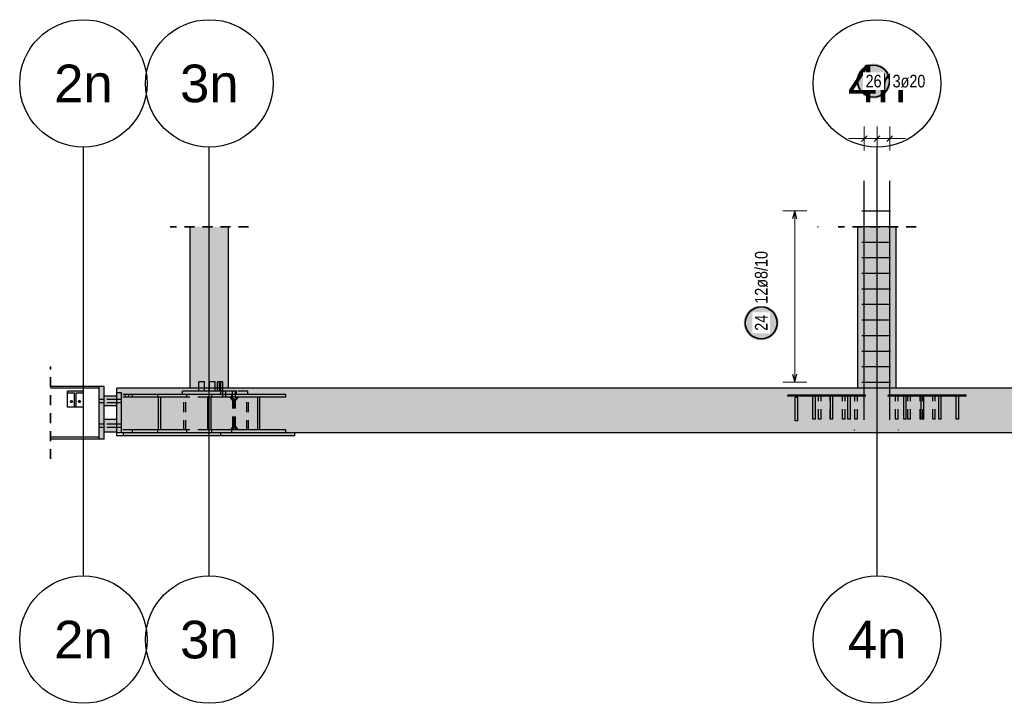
# Model space of a CAD drawing. Header units: millimetres. Extents: x -4 to 113, y -17 to 52.
# Tile 33 of 91: x 6 to 19, y 44 to 52. Entities that reach past the tile are written whole.
import ezdxf
from ezdxf.enums import TextEntityAlignment as Align

# ---------------------------------------------------------------- set-up
doc = ezdxf.new("R2010")
doc.units = ezdxf.units.MM
doc.linetypes.add('HIDDEN', pattern=[0.375, 0.25, -0.125])
doc.layers.add('Mattenbewehrung', color=7, linetype='Continuous', lineweight=20)
doc.layers.add('Schraffuren', color=7, linetype='Continuous', lineweight=20)
doc.styles.add('Arial', font='arial.ttf')
doc.styles.add('Arial Narrow', font='ARIALN.TTF')

msp = doc.modelspace()

# ---------------------------------------------------------------- hatches: boundary and pattern name
at = {"lineweight": 25, "true_color": 0xffffff}
for points in [[(17.117679, 51.398093), (17.117545, 51.405771), (17.117143, 51.41344), (17.116474, 51.42109), (17.115538, 51.428712), (17.114336, 51.436296), (17.112871, 51.443834), (17.111144, 51.451316), (17.109156, 51.458734), (17.106911, 51.466077), (17.104411, 51.473338), (17.101659, 51.480507), (17.098659, 51.487576), (17.095413, 51.494535), (17.091927, 51.501377), (17.088204, 51.508093), (17.084249, 51.514676), (17.080067, 51.521116), (17.075662, 51.527406), (17.071041, 51.533539), (17.066208, 51.539507), (17.061171, 51.545302), (17.055933, 51.550918), (17.050504, 51.556348), (17.044887, 51.561585), (17.039092, 51.566623), (17.033124, 51.571456), (17.026991, 51.576077), (17.020701, 51.580482), (17.014261, 51.584664), (17.007679, 51.588619), (17.000962, 51.592342), (16.99412, 51.595828), (16.987161, 51.599073), (16.980092, 51.602074), (16.972923, 51.604826), (16.965662, 51.607326), (16.958319, 51.609571), (16.950902, 51.611559), (16.943419, 51.613286), (16.935881, 51.614751), (16.928297, 51.615952), (16.920675, 51.616888), (16.913025, 51.617558), (16.905357, 51.617959), (16.897679, 51.618093), (16.890001, 51.617959), (16.882332, 51.617558), (16.874682, 51.616888), (16.867061, 51.615952), (16.859476, 51.614751), (16.851938, 51.613286), (16.844456, 51.611559), (16.837038, 51.609571), (16.829695, 51.607326), (16.822434, 51.604826), (16.815265, 51.602074), (16.808197, 51.599073), (16.801237, 51.595828), (16.794395, 51.592342), (16.787679, 51.588619), (16.781096, 51.584664), (16.774656, 51.580482), (16.768366, 51.576077), (16.762233, 51.571456), (16.756265, 51.566623), (16.75047, 51.561585), (16.744854, 51.556348), (16.739424, 51.550918), (16.734187, 51.545302), (16.729149, 51.539507), (16.724316, 51.533539), (16.719695, 51.527406), (16.71529, 51.521116), (16.711108, 51.514676), (16.707153, 51.508093), (16.70343, 51.501377), (16.699944, 51.494535), (16.696699, 51.487576), (16.693698, 51.480507), (16.690946, 51.473338), (16.688446, 51.466077), (16.686201, 51.458734), (16.684214, 51.451316), (16.682486, 51.443834), (16.681021, 51.436296), (16.67982, 51.428712), (16.678884, 51.42109), (16.678215, 51.41344), (16.677813, 51.405771), (16.677679, 51.398093), (16.677813, 51.390416), (16.678215, 51.382747), (16.678884, 51.375097), (16.67982, 51.367475), (16.681021, 51.359891), (16.682486, 51.352353), (16.684214, 51.344871), (16.686201, 51.337453), (16.688446, 51.33011), (16.690946, 51.322849), (16.693698, 51.31568), (16.696699, 51.308611), (16.699944, 51.301652), (16.70343, 51.29481), (16.707153, 51.288093), (16.711108, 51.281511), (16.71529, 51.275071), (16.719695, 51.268781), (16.724316, 51.262648), (16.729149, 51.25668), (16.734187, 51.250885), (16.739424, 51.245269), (16.744854, 51.239839), (16.75047, 51.234602), (16.756265, 51.229564), (16.762233, 51.224731), (16.768366, 51.22011), (16.774656, 51.215705), (16.781096, 51.211523), (16.787679, 51.207568), (16.794395, 51.203845), (16.801237, 51.200359), (16.808197, 51.197113), (16.815265, 51.194113), (16.822434, 51.191361), (16.829695, 51.188861), (16.837038, 51.186616), (16.844456, 51.184628), (16.851938, 51.182901), (16.859476, 51.181436), (16.867061, 51.180235), (16.874682, 51.179299), (16.882332, 51.178629), (16.890001, 51.178228), (16.897679, 51.178093), (16.905357, 51.178228), (16.913025, 51.178629), (16.920675, 51.179299), (16.928297, 51.180235), (16.935881, 51.181436), (16.943419, 51.182901), (16.950902, 51.184628), (16.958319, 51.186616), (16.965662, 51.188861), (16.972923, 51.191361), (16.980092, 51.194113), (16.987161, 51.197113), (16.99412, 51.200359), (17.000962, 51.203845), (17.007679, 51.207568), (17.014261, 51.211523), (17.020701, 51.215705), (17.026991, 51.22011), (17.033124, 51.224731), (17.039092, 51.229564), (17.044887, 51.234602), (17.050504, 51.239839), (17.055933, 51.245269), (17.061171, 51.250885), (17.066208, 51.25668), (17.071041, 51.262648), (17.075662, 51.268781), (17.080067, 51.275071), (17.084249, 51.281511), (17.088204, 51.288093), (17.091927, 51.29481), (17.095413, 51.301652), (17.098659, 51.308611), (17.101659, 51.31568), (17.104411, 51.322849), (17.106911, 51.33011), (17.109156, 51.337453), (17.111144, 51.344871), (17.112871, 51.352353), (17.114336, 51.359891), (17.115538, 51.367475), (17.116474, 51.375097), (17.117143, 51.382747)], [(15.708837, 48.363289), (15.708702, 48.370967), (15.708301, 48.378636), (15.707631, 48.386285), (15.706695, 48.393907), (15.705494, 48.401492), (15.704029, 48.40903), (15.702302, 48.416512), (15.700314, 48.423929), (15.698069, 48.431273), (15.695569, 48.438534), (15.692817, 48.445703), (15.689817, 48.452771), (15.686571, 48.459731), (15.683085, 48.466573), (15.679362, 48.473289), (15.675407, 48.479871), (15.671225, 48.486312), (15.66682, 48.492602), (15.662199, 48.498735), (15.657366, 48.504702), (15.652328, 48.510498), (15.647091, 48.516114), (15.641661, 48.521544), (15.636045, 48.526781), (15.63025, 48.531819), (15.624282, 48.536651), (15.618149, 48.541273), (15.611859, 48.545677), (15.605419, 48.54986), (15.598837, 48.553815), (15.59212, 48.557538), (15.585278, 48.561024), (15.578319, 48.564269), (15.57125, 48.56727), (15.564081, 48.570021), (15.55682, 48.572522), (15.549477, 48.574767), (15.542059, 48.576754), (15.534577, 48.578482), (15.527039, 48.579947), (15.519455, 48.581148), (15.511833, 48.582084), (15.504183, 48.582753), (15.496514, 48.583155), (15.488837, 48.583289), (15.481159, 48.583155), (15.47349, 48.582753), (15.46584, 48.582084), (15.458218, 48.581148), (15.450634, 48.579947), (15.443096, 48.578482), (15.435614, 48.576754), (15.428196, 48.574767), (15.420853, 48.572522), (15.413592, 48.570021), (15.406423, 48.56727), (15.399354, 48.564269), (15.392395, 48.561024), (15.385553, 48.557538), (15.378837, 48.553815), (15.372254, 48.54986), (15.365814, 48.545677), (15.359524, 48.541273), (15.353391, 48.536651), (15.347423, 48.531819), (15.341628, 48.526781), (15.336012, 48.521544), (15.330582, 48.516114), (15.325345, 48.510498), (15.320307, 48.504702), (15.315474, 48.498735), (15.310853, 48.492602), (15.306448, 48.486312), (15.302266, 48.479871), (15.298311, 48.473289), (15.294588, 48.466573), (15.291102, 48.459731), (15.287857, 48.452771), (15.284856, 48.445703), (15.282104, 48.438534), (15.279604, 48.431273), (15.277359, 48.423929), (15.275371, 48.416512), (15.273644, 48.40903), (15.272179, 48.401492), (15.270978, 48.393907), (15.270042, 48.386285), (15.269372, 48.378636), (15.268971, 48.370967), (15.268837, 48.363289), (15.268971, 48.355611), (15.269372, 48.347943), (15.270042, 48.340293), (15.270978, 48.332671), (15.272179, 48.325087), (15.273644, 48.317549), (15.275371, 48.310066), (15.277359, 48.302649), (15.279604, 48.295305), (15.282104, 48.288045), (15.284856, 48.280876), (15.287857, 48.273807), (15.291102, 48.266847), (15.294588, 48.260005), (15.298311, 48.253289), (15.302266, 48.246707), (15.306448, 48.240267), (15.310853, 48.233976), (15.315474, 48.227844), (15.320307, 48.221876), (15.325345, 48.21608), (15.330582, 48.210464), (15.336012, 48.205034), (15.341628, 48.199797), (15.347423, 48.194759), (15.353391, 48.189927), (15.359524, 48.185305), (15.365814, 48.180901), (15.372254, 48.176719), (15.378837, 48.172764), (15.385553, 48.169041), (15.392395, 48.165554), (15.399354, 48.162309), (15.406423, 48.159309), (15.413592, 48.156557), (15.420853, 48.154057), (15.428196, 48.151812), (15.435614, 48.149824), (15.443096, 48.148097), (15.450634, 48.146631), (15.458218, 48.14543), (15.46584, 48.144494), (15.47349, 48.143825), (15.481159, 48.143423), (15.488837, 48.143289), (15.496514, 48.143423), (15.504183, 48.143825), (15.511833, 48.144494), (15.519455, 48.14543), (15.527039, 48.146631), (15.534577, 48.148097), (15.542059, 48.149824), (15.549477, 48.151812), (15.55682, 48.154057), (15.564081, 48.156557), (15.57125, 48.159309), (15.578319, 48.162309), (15.585278, 48.165554), (15.59212, 48.169041), (15.598837, 48.172764), (15.605419, 48.176719), (15.611859, 48.180901), (15.618149, 48.185305), (15.624282, 48.189927), (15.63025, 48.194759), (15.636045, 48.199797), (15.641661, 48.205034), (15.647091, 48.210464), (15.652328, 48.21608), (15.657366, 48.221876), (15.662199, 48.227844), (15.66682, 48.233976), (15.671225, 48.240267), (15.675407, 48.246707), (15.679362, 48.253289), (15.683085, 48.260005), (15.686571, 48.266847), (15.689817, 48.273807), (15.692817, 48.280876), (15.695569, 48.288045), (15.698069, 48.295305), (15.700314, 48.302649), (15.702302, 48.310066), (15.704029, 48.317549), (15.705494, 48.325087), (15.706695, 48.332671), (15.707631, 48.340293), (15.708301, 48.347943)]]:
    msp.add_hatch(color=7, dxfattribs=at).paths.add_polyline_path(points)
at = {"layer": 'Schraffuren', "lineweight": 13, "true_color": 0xd7ffd7}
for points in [[(8.322367, 47.545046), (8.802367, 47.545046), (8.802367, 49.56907), (8.322367, 49.56907)], [(16.702454, 47.545046), (17.182454, 47.545046), (17.182454, 49.56907), (16.702454, 49.56907)], [(44.291569, 46.96506), (46.35456, 46.96506), (46.35456, 47.54506), (8.707272, 47.54506), (8.707272, 47.50506), (8.689642, 47.50506), (8.689642, 47.54506), (7.401567, 47.54506), (7.401566, 46.98506), (44.291569, 46.98506)]]:
    msp.add_hatch(color=254, dxfattribs=at).paths.add_polyline_path(points)
at = {"layer": 'Schraffuren', "lineweight": 13, "true_color": 0x4682b4}
for points in [[(6.892266, 47.483046), (6.981266, 47.483046), (6.981266, 47.505046), (6.781266, 47.505046), (6.781266, 47.483046), (6.870266, 47.483046), (6.870266, 47.305046), (6.892266, 47.305046)], [(7.241567, 46.905046), (7.241567, 47.565046), (7.181567, 47.565046), (7.181567, 46.905046)], [(7.401566, 46.98506), (7.461566, 46.98506), (7.461566, 47.48506), (7.401566, 47.48506)], [(7.599907, 46.98506), (8.27873, 46.98506), (8.27873, 47.01906), (7.953461, 47.01906), (7.953461, 47.43106), (8.27873, 47.43106), (8.27873, 47.46506), (7.599907, 47.46506), (7.599907, 47.43106), (7.925177, 47.43106), (7.925177, 47.01906), (7.599907, 47.01906)], [(8.225471, 47.46506), (8.904294, 47.46506), (8.904294, 47.50506), (8.225471, 47.50506)], [(8.844116, 46.98506), (9.52286, 46.98506), (9.52286, 47.01906), (9.197628, 47.01906), (9.197628, 47.43106), (9.52286, 47.43106), (9.52286, 47.46506), (8.844116, 47.46506), (8.844116, 47.43106), (9.169347, 47.43106), (9.169347, 47.01906), (8.844116, 47.01906)], [(15.822454, 47.445046), (16.262454, 47.445046), (16.262454, 47.455046), (15.822454, 47.455046)], [(16.262454, 47.445046), (16.702454, 47.445046), (16.702454, 47.455046), (16.262454, 47.455046)], [(17.182454, 47.445046), (17.622454, 47.445046), (17.622454, 47.455046), (17.182454, 47.455046)], [(17.622454, 47.445046), (18.062454, 47.445046), (18.062454, 47.455046), (17.622454, 47.455046)], [(8.586206, 47.01906), (8.586206, 47.43106), (8.54378, 47.43106), (8.54378, 47.01906)], [(15.916454, 47.135046), (15.948454, 47.135046), (15.948454, 47.425046), (15.916454, 47.425046)], [(16.136454, 47.155046), (16.168454, 47.155046), (16.168454, 47.445046), (16.136454, 47.445046)], [(16.356454, 47.155046), (16.388454, 47.155046), (16.388454, 47.445046), (16.356454, 47.445046)], [(16.576454, 47.155046), (16.608454, 47.155046), (16.608454, 47.445046), (16.576454, 47.445046)], [(17.276454, 47.155046), (17.308454, 47.155046), (17.308454, 47.445046), (17.276454, 47.445046)], [(17.496454, 47.155046), (17.528454, 47.155046), (17.528454, 47.445046), (17.496454, 47.445046)], [(17.716454, 47.155046), (17.748454, 47.155046), (17.748454, 47.445046), (17.716454, 47.445046)], [(17.936454, 47.155046), (17.968454, 47.155046), (17.968454, 47.445046), (17.936454, 47.445046)]]:
    msp.add_hatch(color=145, dxfattribs=at).paths.add_polyline_path(points)
at = {"layer": 'Schraffuren', "lineweight": 13, "true_color": 0xe0ddbe}
for points in [[(7.241566, 47.322169), (7.401566, 47.322169), (7.401566, 47.442169), (7.241566, 47.442169)], [(7.241566, 46.990169), (7.401566, 46.990169), (7.401566, 47.150169), (7.241566, 47.150169)], [(9.635175, 46.94506), (9.635175, 46.98506), (7.48677, 46.98506), (7.48677, 46.94506)]]:
    msp.add_hatch(color=254, dxfattribs=at).paths.add_polyline_path(points)

# ---------------------------------------------------------------- linework, layer by layer
at = {"color": 5, "linetype": 'Continuous', "lineweight": 18, "ltscale": 0.5}
for p, q in [((16.782454, 50.826843), (16.782454, 50.526843)), ((16.942454, 50.826843), (16.942454, 50.526843)), ((17.102453, 50.826843), (17.102453, 50.526843)), ((16.582454, 50.676843), (17.302453, 50.676843)), ((16.060087, 49.76907), (15.760087, 49.76907)), ((15.910087, 49.76907), (15.910087, 47.619062)), ((15.760087, 47.619062), (16.060087, 47.619062))]:
    msp.add_line(p, q, dxfattribs=at)
at = {"color": 3, "linetype": 'Continuous', "lineweight": 25, "ltscale": 0.5}
for p, q in [((16.817809, 50.712199), (16.747098, 50.641488)), ((16.977809, 50.712199), (16.907098, 50.641488)), ((17.137809, 50.712199), (17.067098, 50.641488)), ((16.782454, 47.145046), (16.782454, 50.145046)), ((16.942454, 47.145046), (16.942454, 50.145046)), ((17.102453, 47.145046), (17.102453, 50.145046)), ((15.910087, 49.76907), (15.883292, 49.66907)), ((15.936881, 49.66907), (15.910087, 49.76907)), ((16.752414, 49.76907), (17.112454, 49.76907)), ((16.752414, 49.573615), (17.112454, 49.573615)), ((16.752414, 49.37816), (17.112454, 49.37816)), ((16.752414, 49.182704), (17.112454, 49.182704)), ((16.752414, 48.987249), (17.112454, 48.987249)), ((16.752414, 48.791794), (17.112454, 48.791794)), ((16.752414, 48.596339), (17.112454, 48.596339)), ((16.752414, 48.400883), (17.112454, 48.400883)), ((16.752414, 48.205428), (17.112454, 48.205428)), ((16.752414, 48.009973), (17.112454, 48.009973)), ((15.883292, 47.719062), (15.910087, 47.619062)), ((15.910087, 47.619062), (15.936881, 47.719062)), ((16.752414, 47.814517), (17.112454, 47.814517)), ((16.752414, 47.619062), (17.112454, 47.619062))]:
    msp.add_line(p, q, dxfattribs=at)
at = {"color": 3, "linetype": 'Continuous', "lineweight": 25}
for p, q in [((6.982367, 45.188143), (6.982367, 50.56907)), ((8.562367, 45.188143), (8.562367, 50.56907)), ((16.942367, 45.188143), (16.942367, 50.56907)), ((8.707272, 47.62506), (8.689642, 47.62506)), ((8.689642, 47.54506), (8.689642, 47.62506)), ((8.707272, 47.54506), (8.707272, 47.62506))]:
    msp.add_line(p, q, dxfattribs=at)
at = {"color": 2, "linetype": 'HIDDEN', "lineweight": 35, "ltscale": 0.5}
for p, q in [((9.052367, 49.56907), (8.072367, 49.56907)), ((17.432454, 49.56907), (16.452454, 49.56907)), ((6.569335, 46.655046), (6.569335, 47.815046))]:
    msp.add_line(p, q, dxfattribs=at)
at = {"color": 3, "linetype": 'HIDDEN', "lineweight": 25, "ltscale": 0.5}
for p, q in [((8.431263, 47.62506), (8.428547, 47.62506)), ((8.428547, 47.54506), (8.428547, 47.62506)), ((8.438999, 47.62506), (8.431263, 47.62506)), ((8.450576, 47.62506), (8.438999, 47.62506)), ((8.464233, 47.62506), (8.450576, 47.62506)), ((8.477889, 47.62506), (8.464233, 47.62506)), ((8.489466, 47.62506), (8.477889, 47.62506)), ((8.497202, 47.62506), (8.489466, 47.62506)), ((8.499918, 47.62506), (8.497202, 47.62506)), ((8.499918, 47.54506), (8.499918, 47.62506)), ((8.568558, 47.62506), (8.564082, 47.62506)), ((8.564082, 47.54506), (8.564082, 47.62506)), ((8.577738, 47.62506), (8.568558, 47.62506)), ((8.590226, 47.62506), (8.577738, 47.62506)), ((8.60412, 47.62506), (8.590226, 47.62506)), ((8.617305, 47.62506), (8.60412, 47.62506)), ((8.627774, 47.62506), (8.617305, 47.62506)), ((8.633932, 47.62506), (8.627774, 47.62506)), ((8.634843, 47.62506), (8.633932, 47.62506)), ((8.634843, 47.54506), (8.634843, 47.62506)), ((8.663987, 47.62506), (8.663077, 47.62506)), ((8.663077, 47.54506), (8.663077, 47.62506)), ((8.670146, 47.62506), (8.663987, 47.62506)), ((8.680614, 47.62506), (8.670146, 47.62506)), ((8.689642, 47.62506), (8.680614, 47.62506)), ((8.707693, 47.62506), (8.707272, 47.62506)), ((8.720181, 47.62506), (8.707693, 47.62506)), ((8.729362, 47.62506), (8.720181, 47.62506)), ((8.733838, 47.62506), (8.729362, 47.62506)), ((8.733838, 47.54506), (8.733838, 47.62506)), ((7.599907, 47.46506), (7.461566, 47.46506)), ((7.511737, 47.43106), (7.511737, 47.46506)), ((7.551395, 47.43106), (7.551395, 47.46506)), ((7.9152, 47.43106), (7.9152, 47.46506)), ((8.252101, 47.46506), (8.225471, 47.46506)), ((8.27873, 47.46506), (8.252101, 47.46506)), ((8.428547, 47.50506), (8.428547, 47.54506)), ((8.499918, 47.50506), (8.499918, 47.54506)), ((8.564082, 47.50506), (8.564082, 47.54506)), ((8.593944, 47.43106), (8.593944, 47.46506)), ((8.634843, 47.50506), (8.634843, 47.54506)), ((8.663077, 47.50506), (8.663077, 47.54506)), ((8.703115, 47.54506), (8.689642, 47.54506)), ((8.707272, 47.54506), (8.703115, 47.54506)), ((8.704649, 47.46506), (8.704649, 47.50506)), ((8.730074, 47.46506), (8.730074, 47.50506)), ((8.730074, 47.43106), (8.730074, 47.46506)), ((8.733838, 47.50506), (8.733838, 47.54506)), ((8.769732, 47.46506), (8.769732, 47.50506)), ((8.769732, 47.43106), (8.769732, 47.46506)), ((8.904294, 47.46506), (8.844116, 47.46506)), ((8.85194, 47.46506), (8.85194, 47.50506)), ((8.85194, 47.43106), (8.85194, 47.46506)), ((8.891598, 47.46506), (8.891598, 47.50506)), ((8.891598, 47.43106), (8.891598, 47.46506)), ((9.04406, 47.50506), (8.904294, 47.50506)), ((9.04406, 47.46506), (9.04406, 47.50506)), ((16.119382, 47.445046), (16.119382, 47.455046)), ((16.17595, 47.445046), (16.17595, 47.455046)), ((16.741635, 47.455046), (16.702454, 47.455046)), ((16.798204, 47.455046), (16.741635, 47.455046)), ((16.741635, 47.445046), (16.741635, 47.455046)), ((16.798204, 47.445046), (16.798204, 47.455046)), ((17.140444, 47.455046), (17.083875, 47.455046)), ((17.083875, 47.445046), (17.083875, 47.455046)), ((17.182454, 47.455046), (17.140444, 47.455046)), ((17.140444, 47.445046), (17.140444, 47.455046)), ((17.706129, 47.445046), (17.706129, 47.455046)), ((17.762698, 47.445046), (17.762698, 47.455046)), ((6.819266, 47.375033), (6.820175, 47.379626)), ((6.820184, 47.370442), (6.819266, 47.375033)), ((6.820175, 47.379626), (6.820175, 47.379626)), ((6.820184, 47.370442), (6.820184, 47.370442)), ((6.820184, 47.370442), (6.820184, 47.370442)), ((6.822789, 47.366551), (6.820184, 47.370442)), ((6.822789, 47.366551), (6.826685, 47.363954)), ((6.831278, 47.363045), (6.826685, 47.363954)), ((6.835869, 47.363963), (6.831278, 47.363045)), ((6.839759, 47.366568), (6.835869, 47.363963)), ((6.835869, 47.363964), (6.835869, 47.363963)), ((6.835869, 47.363963), (6.835869, 47.363963)), ((6.839759, 47.366568), (6.842357, 47.370464)), ((6.842357, 47.370464), (6.842357, 47.370464)), ((6.919266, 47.375033), (6.920175, 47.379626)), ((6.920184, 47.370442), (6.919266, 47.375033)), ((6.920175, 47.379626), (6.920175, 47.379626)), ((6.920184, 47.370442), (6.920184, 47.370442)), ((6.920184, 47.370442), (6.920184, 47.370442)), ((6.922789, 47.366551), (6.920184, 47.370442)), ((6.922789, 47.366551), (6.926685, 47.363954)), ((6.931278, 47.363045), (6.926685, 47.363954)), ((6.935869, 47.363963), (6.931278, 47.363045)), ((6.939759, 47.366568), (6.935869, 47.363963)), ((6.935869, 47.363964), (6.935869, 47.363963)), ((6.935869, 47.363963), (6.935869, 47.363963)), ((6.939759, 47.366568), (6.942357, 47.370464)), ((6.942357, 47.370464), (6.942357, 47.370464)), ((7.241567, 47.403169), (7.181567, 47.403169)), ((7.241567, 47.361169), (7.181567, 47.361169)), ((7.401566, 47.403169), (7.241567, 47.403169)), ((7.401566, 47.361169), (7.241567, 47.361169)), ((7.461566, 47.403169), (7.401566, 47.403169)), ((7.461566, 47.361169), (7.401566, 47.361169)), ((7.599907, 47.43106), (7.461566, 47.43106)), ((7.953461, 47.43106), (7.925177, 47.43106)), ((8.240432, 47.01906), (8.240432, 47.43106)), ((8.268713, 47.01906), (8.268713, 47.43106)), ((8.54378, 47.43106), (8.27873, 47.43106)), ((8.715176, 47.43106), (8.586206, 47.43106)), ((8.844116, 47.43106), (8.715176, 47.43106)), ((8.856545, 47.38729), (8.825594, 47.43106)), ((8.877758, 47.38729), (8.846807, 47.43106)), ((8.877758, 47.38729), (8.856545, 47.38729)), ((8.856545, 47.062841), (8.856545, 47.38729)), ((8.870689, 47.386829), (8.901966, 47.43106)), ((8.891903, 47.386829), (8.870689, 47.386829)), ((8.870689, 47.06328), (8.870689, 47.386829)), ((8.877758, 47.062841), (8.877758, 47.38729)), ((8.891903, 47.386829), (8.923179, 47.43106)), ((8.891903, 47.06328), (8.891903, 47.386829)), ((9.032929, 47.01906), (9.032929, 47.43106)), ((9.054142, 47.01906), (9.054142, 47.43106)), ((9.197628, 47.43106), (9.169347, 47.43106)), ((16.137672, 47.445046), (16.136454, 47.445046)), ((16.14114, 47.445046), (16.137672, 47.445046)), ((16.146331, 47.445046), (16.14114, 47.445046)), ((16.152454, 47.445046), (16.146331, 47.445046)), ((16.158577, 47.445046), (16.152454, 47.445046)), ((16.163768, 47.445046), (16.158577, 47.445046)), ((16.167236, 47.445046), (16.163768, 47.445046)), ((16.168454, 47.445046), (16.167236, 47.445046)), ((16.209448, 47.155046), (16.209448, 47.445046)), ((16.241448, 47.155046), (16.241448, 47.445046)), ((16.353697, 47.155046), (16.353697, 47.445046)), ((16.357672, 47.445046), (16.356454, 47.445046)), ((16.36114, 47.445046), (16.357672, 47.445046)), ((16.366331, 47.445046), (16.36114, 47.445046)), ((16.372454, 47.445046), (16.366331, 47.445046)), ((16.378577, 47.445046), (16.372454, 47.445046)), ((16.383768, 47.445046), (16.378577, 47.445046)), ((16.387236, 47.445046), (16.383768, 47.445046)), ((16.385697, 47.155046), (16.385697, 47.445046)), ((16.388454, 47.445046), (16.387236, 47.445046)), ((16.509261, 47.155046), (16.509261, 47.445046)), ((16.541261, 47.155046), (16.541261, 47.445046)), ((16.577672, 47.445046), (16.576454, 47.445046)), ((16.58114, 47.445046), (16.577672, 47.445046)), ((16.586331, 47.445046), (16.58114, 47.445046)), ((16.592454, 47.445046), (16.586331, 47.445046)), ((16.598577, 47.445046), (16.592454, 47.445046)), ((16.603768, 47.445046), (16.598577, 47.445046)), ((16.607236, 47.445046), (16.603768, 47.445046)), ((16.608454, 47.445046), (16.607236, 47.445046)), ((16.664824, 47.155046), (16.664824, 47.445046)), ((16.696824, 47.155046), (16.696824, 47.445046)), ((16.741635, 47.445046), (16.702454, 47.445046)), ((16.798204, 47.445046), (16.741635, 47.445046)), ((17.140444, 47.445046), (17.083875, 47.445046)), ((17.182454, 47.445046), (17.140444, 47.445046)), ((17.173941, 47.155046), (17.173941, 47.445046)), ((17.205941, 47.155046), (17.205941, 47.445046)), ((17.277672, 47.445046), (17.276454, 47.445046)), ((17.28114, 47.445046), (17.277672, 47.445046)), ((17.286331, 47.445046), (17.28114, 47.445046)), ((17.292454, 47.445046), (17.286331, 47.445046)), ((17.298577, 47.445046), (17.292454, 47.445046)), ((17.303768, 47.445046), (17.298577, 47.445046)), ((17.307236, 47.445046), (17.303768, 47.445046)), ((17.308454, 47.445046), (17.307236, 47.445046)), ((17.329505, 47.155046), (17.329505, 47.445046)), ((17.361505, 47.155046), (17.361505, 47.445046)), ((17.485068, 47.155046), (17.485068, 47.445046)), ((17.497672, 47.445046), (17.496454, 47.445046)), ((17.50114, 47.445046), (17.497672, 47.445046)), ((17.506331, 47.445046), (17.50114, 47.445046)), ((17.512454, 47.445046), (17.506331, 47.445046)), ((17.518577, 47.445046), (17.512454, 47.445046)), ((17.517068, 47.155046), (17.517068, 47.445046)), ((17.523768, 47.445046), (17.518577, 47.445046)), ((17.527236, 47.445046), (17.523768, 47.445046)), ((17.528454, 47.445046), (17.527236, 47.445046)), ((17.640632, 47.155046), (17.640632, 47.445046)), ((17.672632, 47.155046), (17.672632, 47.445046)), ((17.717672, 47.445046), (17.716454, 47.445046)), ((17.72114, 47.445046), (17.717672, 47.445046)), ((17.726331, 47.445046), (17.72114, 47.445046)), ((17.732454, 47.445046), (17.726331, 47.445046)), ((17.738577, 47.445046), (17.732454, 47.445046)), ((17.743768, 47.445046), (17.738577, 47.445046)), ((17.747236, 47.445046), (17.743768, 47.445046)), ((17.748454, 47.445046), (17.747236, 47.445046)), ((17.937672, 47.445046), (17.936454, 47.445046)), ((17.94114, 47.445046), (17.937672, 47.445046)), ((17.946331, 47.445046), (17.94114, 47.445046)), ((17.952454, 47.445046), (17.946331, 47.445046)), ((17.958577, 47.445046), (17.952454, 47.445046)), ((17.963768, 47.445046), (17.958577, 47.445046)), ((17.967236, 47.445046), (17.963768, 47.445046)), ((17.968454, 47.445046), (17.967236, 47.445046)), ((7.241567, 47.091169), (7.181567, 47.091169)), ((7.401566, 47.091169), (7.241567, 47.091169)), ((7.461566, 47.091169), (7.401566, 47.091169)), ((16.210665, 47.155046), (16.209448, 47.155046)), ((16.214134, 47.155046), (16.210665, 47.155046)), ((16.219325, 47.155046), (16.214134, 47.155046)), ((16.225448, 47.155046), (16.219325, 47.155046)), ((16.23157, 47.155046), (16.225448, 47.155046)), ((16.236761, 47.155046), (16.23157, 47.155046)), ((16.24023, 47.155046), (16.236761, 47.155046)), ((16.241448, 47.155046), (16.24023, 47.155046)), ((16.354915, 47.155046), (16.353697, 47.155046)), ((16.356454, 47.155046), (16.354915, 47.155046)), ((16.510479, 47.155046), (16.509261, 47.155046)), ((16.513947, 47.155046), (16.510479, 47.155046)), ((16.519138, 47.155046), (16.513947, 47.155046)), ((16.525261, 47.155046), (16.519138, 47.155046)), ((16.531384, 47.155046), (16.525261, 47.155046)), ((16.536575, 47.155046), (16.531384, 47.155046)), ((16.540043, 47.155046), (16.536575, 47.155046)), ((16.541261, 47.155046), (16.540043, 47.155046)), ((16.666042, 47.155046), (16.664824, 47.155046)), ((16.669511, 47.155046), (16.666042, 47.155046)), ((16.674701, 47.155046), (16.669511, 47.155046)), ((16.680824, 47.155046), (16.674701, 47.155046)), ((16.686947, 47.155046), (16.680824, 47.155046)), ((16.692138, 47.155046), (16.686947, 47.155046)), ((16.695606, 47.155046), (16.692138, 47.155046)), ((16.696824, 47.155046), (16.695606, 47.155046)), ((17.175159, 47.155046), (17.173941, 47.155046)), ((17.178627, 47.155046), (17.175159, 47.155046)), ((17.183818, 47.155046), (17.178627, 47.155046)), ((17.189941, 47.155046), (17.183818, 47.155046)), ((17.196064, 47.155046), (17.189941, 47.155046)), ((17.201255, 47.155046), (17.196064, 47.155046)), ((17.204723, 47.155046), (17.201255, 47.155046)), ((17.205941, 47.155046), (17.204723, 47.155046)), ((17.330723, 47.155046), (17.329505, 47.155046)), ((17.334191, 47.155046), (17.330723, 47.155046)), ((17.339382, 47.155046), (17.334191, 47.155046)), ((17.345505, 47.155046), (17.339382, 47.155046)), ((17.351628, 47.155046), (17.345505, 47.155046)), ((17.356818, 47.155046), (17.351628, 47.155046)), ((17.360287, 47.155046), (17.356818, 47.155046)), ((17.361505, 47.155046), (17.360287, 47.155046)), ((17.486286, 47.155046), (17.485068, 47.155046)), ((17.489754, 47.155046), (17.486286, 47.155046)), ((17.494945, 47.155046), (17.489754, 47.155046)), ((17.496454, 47.155046), (17.494945, 47.155046)), ((17.64185, 47.155046), (17.640632, 47.155046)), ((17.645318, 47.155046), (17.64185, 47.155046)), ((17.650509, 47.155046), (17.645318, 47.155046)), ((17.656632, 47.155046), (17.650509, 47.155046)), ((17.662755, 47.155046), (17.656632, 47.155046)), ((17.667945, 47.155046), (17.662755, 47.155046)), ((17.671414, 47.155046), (17.667945, 47.155046)), ((17.672632, 47.155046), (17.671414, 47.155046)), ((7.241567, 47.049169), (7.181567, 47.049169)), ((7.401566, 47.049169), (7.241567, 47.049169)), ((7.461566, 47.049169), (7.401566, 47.049169)), ((7.599907, 47.01906), (7.461566, 47.01906)), ((7.9152, 46.98506), (7.9152, 47.01906)), ((7.953461, 47.01906), (7.925177, 47.01906)), ((8.54378, 47.01906), (8.27873, 47.01906)), ((8.715176, 47.01906), (8.586206, 47.01906)), ((8.593944, 46.98506), (8.593944, 47.01906)), ((8.706045, 46.94506), (8.706045, 46.98506)), ((8.844116, 47.01906), (8.715176, 47.01906)), ((8.856545, 47.062841), (8.827618, 47.01906)), ((8.877758, 47.062841), (8.848831, 47.01906)), ((8.877758, 47.062841), (8.856545, 47.062841)), ((8.891903, 47.06328), (8.870689, 47.06328)), ((8.870689, 47.06328), (8.899906, 47.01906)), ((8.891903, 47.06328), (8.921119, 47.01906)), ((9.197628, 47.01906), (9.169347, 47.01906))]:
    msp.add_line(p, q, dxfattribs=at)
at = {"color": 11, "linetype": 'Continuous', "lineweight": 25}
for p, q in [((7.181567, 47.565046), (6.569335, 47.565046)), ((7.181567, 47.542046), (6.569335, 47.542046)), ((6.781266, 47.305046), (6.781266, 47.483046)), ((6.981266, 47.305046), (6.981266, 47.483046)), ((6.820175, 47.379626), (6.822772, 47.383522)), ((6.826663, 47.386127), (6.822772, 47.383522)), ((6.831254, 47.387045), (6.826663, 47.386127)), ((6.826663, 47.386128), (6.826663, 47.386127)), ((6.826663, 47.386127), (6.826663, 47.386127)), ((6.835847, 47.386136), (6.831254, 47.387045)), ((6.835847, 47.386136), (6.839743, 47.383539)), ((6.842348, 47.379648), (6.839743, 47.383539)), ((6.842348, 47.379649), (6.842348, 47.379648)), ((6.842348, 47.379648), (6.842348, 47.379648)), ((6.843266, 47.375057), (6.842348, 47.379648)), ((6.842357, 47.370464), (6.843266, 47.375057)), ((6.920175, 47.379626), (6.922772, 47.383522)), ((6.926663, 47.386127), (6.922772, 47.383522)), ((6.931254, 47.387045), (6.926663, 47.386127)), ((6.926663, 47.386128), (6.926663, 47.386127)), ((6.926663, 47.386127), (6.926663, 47.386127)), ((6.935847, 47.386136), (6.931254, 47.387045)), ((6.935847, 47.386136), (6.939743, 47.383539)), ((6.942348, 47.379648), (6.939743, 47.383539)), ((6.942348, 47.379649), (6.942348, 47.379648)), ((6.942348, 47.379648), (6.942348, 47.379648)), ((6.943266, 47.375057), (6.942348, 47.379648)), ((6.942357, 47.370464), (6.943266, 47.375057)), ((6.870266, 47.305046), (6.781266, 47.305046)), ((6.981266, 47.305046), (6.892266, 47.305046)), ((7.401266, 46.94506), (7.401566, 46.98506)), ((7.181567, 46.928046), (6.569335, 46.928046)), ((7.181567, 46.905046), (6.569335, 46.905046)), ((7.48677, 46.94506), (7.401266, 46.94506))]:
    msp.add_line(p, q, dxfattribs=at)
at = {"color": 3, "linetype": 'Continuous', "lineweight": 25}
for centre in [(6.982367, 51.36907), (8.562367, 51.36907), (6.982367, 44.388143), (8.562367, 44.388143), (16.942367, 44.388143)]:
    msp.add_circle(centre, 0.8, dxfattribs=at)
at = {"color": 2, "linetype": 'Continuous', "lineweight": 35, "ltscale": 0.5}
for centre in [(16.897679, 51.398093), (15.488837, 48.363289)]:
    msp.add_circle(centre, 0.2, dxfattribs=at)
at = {"color": 9, "linetype": 'Continuous', "lineweight": 0}
for centre in [(16.202454, 49.56907), (16.658816, 47.01906), (17.207704, 47.01906)]:
    msp.add_circle(centre, 0.00222, dxfattribs=at)
at = {"color": 11, "linetype": 'Continuous', "lineweight": 25}
for centre in [(6.831266, 47.375046), (6.931266, 47.375046)]:
    msp.add_circle(centre, 0.012, dxfattribs=at)
at = {"layer": 'Mattenbewehrung', "color": 3, "linetype": 'Continuous', "lineweight": 25}
for p, q in [((8.322367, 47.545046), (8.322367, 49.56907)), ((8.802367, 47.545046), (8.802367, 49.56907)), ((16.702454, 47.545046), (16.702454, 49.56907)), ((17.182454, 47.545046), (17.182454, 49.56907)), ((6.981266, 47.505046), (6.781266, 47.505046)), ((6.781266, 47.483046), (6.781266, 47.505046)), ((6.870266, 47.483046), (6.781266, 47.483046)), ((6.870266, 47.305046), (6.870266, 47.483046)), ((6.981266, 47.483046), (6.892266, 47.483046)), ((6.892266, 47.305046), (6.892266, 47.483046)), ((6.981266, 47.483046), (6.981266, 47.505046)), ((7.241567, 47.565046), (7.181567, 47.565046)), ((7.181567, 46.905046), (7.181567, 47.565046)), ((7.241567, 46.905046), (7.241567, 47.565046)), ((7.461566, 47.48506), (7.401566, 47.48506)), ((7.401566, 46.98506), (7.401566, 47.48506)), ((8.689642, 47.54506), (7.401567, 47.54506)), ((7.401567, 46.98506), (7.401567, 47.54506)), ((7.461566, 46.98506), (7.461566, 47.48506)), ((8.225471, 47.46506), (7.599907, 47.46506)), ((7.599907, 47.43106), (7.599907, 47.46506)), ((8.904294, 47.50506), (8.225471, 47.50506)), ((8.225471, 47.46506), (8.225471, 47.50506)), ((8.844116, 47.46506), (8.27873, 47.46506)), ((8.27873, 47.43106), (8.27873, 47.46506)), ((8.802367, 47.545046), (8.322367, 47.545046)), ((8.689642, 47.50506), (8.689642, 47.54506)), ((46.35456, 47.54506), (8.707272, 47.54506)), ((8.707272, 47.50506), (8.707272, 47.54506)), ((8.844116, 47.43106), (8.844116, 47.46506)), ((8.904294, 47.46506), (8.904294, 47.50506)), ((9.52286, 47.46506), (8.904294, 47.46506)), ((9.52286, 47.43106), (9.52286, 47.46506)), ((16.262454, 47.455046), (15.822454, 47.455046)), ((15.822454, 47.445046), (15.822454, 47.455046)), ((16.702454, 47.455046), (16.262454, 47.455046)), ((17.182454, 47.545046), (16.702454, 47.545046)), ((16.702454, 47.445046), (16.702454, 47.455046)), ((17.622454, 47.455046), (17.182454, 47.455046)), ((17.182454, 47.445046), (17.182454, 47.455046)), ((18.062454, 47.455046), (17.622454, 47.455046)), ((18.062454, 47.445046), (18.062454, 47.455046)), ((7.401566, 47.442169), (7.241566, 47.442169)), ((7.241566, 47.322169), (7.241566, 47.442169)), ((7.925177, 47.43106), (7.599907, 47.43106)), ((7.925177, 47.01906), (7.925177, 47.43106)), ((8.27873, 47.43106), (7.953461, 47.43106)), ((7.953461, 47.01906), (7.953461, 47.43106)), ((8.586206, 47.43106), (8.54378, 47.43106)), ((8.54378, 47.01906), (8.54378, 47.43106)), ((8.586206, 47.01906), (8.586206, 47.43106)), ((9.169347, 47.43106), (8.844116, 47.43106)), ((9.169347, 47.01906), (9.169347, 47.43106)), ((9.52286, 47.43106), (9.197628, 47.43106)), ((9.197628, 47.01906), (9.197628, 47.43106)), ((16.136454, 47.445046), (15.822454, 47.445046)), ((15.948454, 47.425046), (15.916454, 47.425046)), ((15.916454, 47.135046), (15.916454, 47.425046)), ((15.948454, 47.135046), (15.948454, 47.425046)), ((16.136454, 47.155046), (16.136454, 47.445046)), ((16.262454, 47.445046), (16.168454, 47.445046)), ((16.168454, 47.155046), (16.168454, 47.445046)), ((16.356454, 47.445046), (16.262454, 47.445046)), ((16.356454, 47.155046), (16.356454, 47.445046)), ((16.576454, 47.445046), (16.388454, 47.445046)), ((16.388454, 47.155046), (16.388454, 47.445046)), ((16.576454, 47.155046), (16.576454, 47.445046)), ((16.702454, 47.445046), (16.608454, 47.445046)), ((16.608454, 47.155046), (16.608454, 47.445046)), ((17.276454, 47.445046), (17.182454, 47.445046)), ((17.276454, 47.155046), (17.276454, 47.445046)), ((17.496454, 47.445046), (17.308454, 47.445046)), ((17.308454, 47.155046), (17.308454, 47.445046)), ((17.496454, 47.155046), (17.496454, 47.445046)), ((17.622454, 47.445046), (17.528454, 47.445046)), ((17.528454, 47.155046), (17.528454, 47.445046)), ((17.716454, 47.445046), (17.622454, 47.445046)), ((17.716454, 47.155046), (17.716454, 47.445046)), ((17.936454, 47.445046), (17.748454, 47.445046)), ((17.748454, 47.155046), (17.748454, 47.445046)), ((17.936454, 47.155046), (17.936454, 47.445046)), ((18.062454, 47.445046), (17.968454, 47.445046)), ((17.968454, 47.155046), (17.968454, 47.445046)), ((6.892266, 47.305046), (6.870266, 47.305046)), ((7.401566, 47.322169), (7.241566, 47.322169)), ((7.401566, 47.150169), (7.241566, 47.150169)), ((7.241566, 46.990169), (7.241566, 47.150169)), ((15.948454, 47.135046), (15.916454, 47.135046)), ((16.168454, 47.155046), (16.136454, 47.155046)), ((16.388454, 47.155046), (16.356454, 47.155046)), ((16.608454, 47.155046), (16.576454, 47.155046)), ((17.308454, 47.155046), (17.276454, 47.155046)), ((17.528454, 47.155046), (17.496454, 47.155046)), ((17.748454, 47.155046), (17.716454, 47.155046)), ((17.968454, 47.155046), (17.936454, 47.155046)), ((7.401566, 46.990169), (7.241566, 46.990169)), ((7.461566, 46.98506), (7.401566, 46.98506)), ((7.599907, 46.98506), (7.461566, 46.98506)), ((7.48677, 46.94506), (7.48677, 46.98506)), ((7.925177, 47.01906), (7.599907, 47.01906)), ((7.599907, 46.98506), (7.599907, 47.01906)), ((8.27873, 46.98506), (7.599907, 46.98506)), ((8.27873, 47.01906), (7.953461, 47.01906)), ((8.27873, 46.98506), (8.27873, 47.01906)), ((8.844116, 46.98506), (8.27873, 46.98506)), ((8.586206, 47.01906), (8.54378, 47.01906)), ((9.169347, 47.01906), (8.844116, 47.01906)), ((8.844116, 46.98506), (8.844116, 47.01906)), ((9.52286, 46.98506), (8.844116, 46.98506)), ((9.52286, 47.01906), (9.197628, 47.01906)), ((9.52286, 46.98506), (9.52286, 47.01906)), ((44.291569, 46.98506), (9.52286, 46.98506)), ((9.635175, 46.94506), (9.635175, 46.98506)), ((7.241567, 46.905046), (7.181567, 46.905046)), ((9.635175, 46.94506), (7.48677, 46.94506))]:
    msp.add_line(p, q, dxfattribs=at)

# ---------------------------------------------------------------- texts
at = {"color": 1, "lineweight": 70, "style": 'Arial'}
for s, p in [('2n', (6.982367, 51.36907)), ('3n', (8.562367, 51.36907)), ('4n', (16.942367, 51.36907)), ('2n', (6.982367, 44.388143)), ('3n', (8.562367, 44.388143)), ('4n', (16.942367, 44.388143))]:
    msp.add_text(s, height=0.4726698, dxfattribs=at).set_placement(p, align=Align.MIDDLE_CENTER)

# ---------------------------------------------------------------- next in the draw order: texts
at = {"color": 2, "lineweight": 35, "char_height": 0.1575, "attachment_point": 1, "line_spacing_factor": 0.9, "style": 'Arial Narrow', "bg_fill": 3, "box_fill_scale": 1.2, "bg_fill_color": 256, "bg_fill_true_color": 13158600, "bg_fill_transparency": 0}
for s, insert in [('26', (16.798454, 51.476843)), ('3ø20', (17.137679, 51.476843))]:
    msp.add_mtext(s, dxfattribs=dict(at, insert=insert))
at = {"color": 2, "lineweight": 35, "char_height": 0.1575, "attachment_point": 1, "rotation": 90, "line_spacing_factor": 0.9, "style": 'Arial Narrow', "bg_fill": 3, "box_fill_scale": 1.2, "bg_fill_color": 256, "bg_fill_true_color": 13158600, "bg_fill_transparency": 0}
for s, insert in [('12ø8/10', (15.410087, 48.603289)), ('24', (15.410087, 48.264064))]:
    msp.add_mtext(s, dxfattribs=dict(at, insert=insert))

# ---------------------------------------------------------------- next in the draw order: linework, layer by layer
at = {"color": 3, "linetype": 'Continuous', "lineweight": 25}
msp.add_circle((16.942367, 51.36907), 0.8, dxfattribs=at)

doc.saveas('drawing.dxf')
